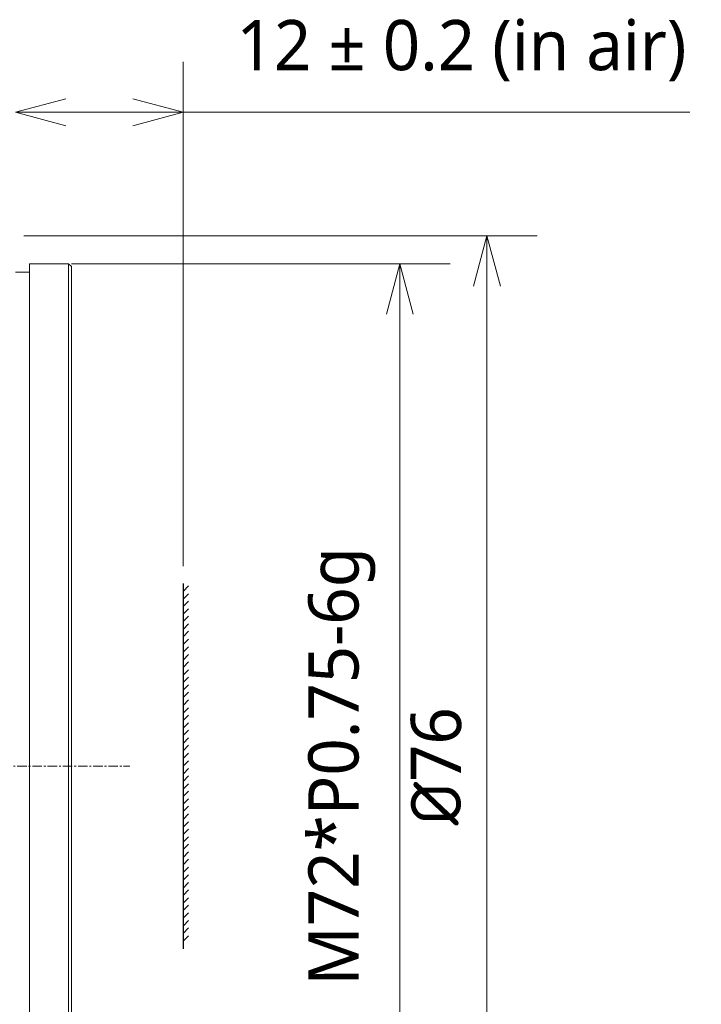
# Model space of a CAD drawing. Header units: millimetres. Extents: x 4263 to 4548, y 46 to 177.
# Tile 17 of 18: x 4369 to 4418, y 92 to 163. Entities that reach past the tile are written whole.
import ezdxf

# ---------------------------------------------------------------- set-up
doc = ezdxf.new("R2010")
doc.units = ezdxf.units.MM
doc.linetypes.add('CENTER', pattern=[50.8, 31.75, -6.35, 6.35, -6.35])
doc.layers.add('0 @ 1', color=7, linetype='Continuous')
doc.layers.add('3', color=7, linetype='Continuous', true_color=0xffffff)
doc.layers.add('5', color=7, linetype='Continuous', true_color=0xffffff)
doc.styles.get("Standard").update_dxf_attribs({"font": 'Roboto-Regular.ttf'})

# ---------------------------------------------------------------- blocks, each defined once
blk = doc.blocks.new('_Open30')
at = {"color": 0, "linetype": 'ByBlock', "lineweight": -2}
for p, q in [((-1, 0.268), (0, 0)), ((0, 0), (-1, -0.268)), ((0, 0), (-1, 0))]:
    blk.add_line(p, q, dxfattribs=at)

msp = doc.modelspace()

# ---------------------------------------------------------------- linework, layer by layer
at = {"lineweight": 18}
for p, q in [((4381.196, 123.752), (4381.196, 159.876)), ((4372.799, 156.276), (4377.596, 156.276)), ((4381.196, 156.276), (4417.493, 156.276)), ((4369.794, 147.416), (4406.568, 147.416)), ((4373.199, 145.416), (4400.329, 145.416)), ((4402.968, 75.016), (4402.968, 143.816)), ((4396.729, 141.816), (4396.729, 77.016)), ((4381.196, 121.948), (4381.584, 122.335)), ((4381.196, 121.392), (4381.584, 121.779)), ((4381.196, 120.868), (4381.584, 121.256)), ((4381.196, 120.312), (4381.584, 120.699)), ((4381.196, 119.781), (4381.584, 120.169)), ((4381.196, 119.225), (4381.584, 119.612)), ((4381.196, 118.701), (4381.584, 119.089)), ((4381.196, 118.145), (4381.584, 118.533)), ((4381.196, 117.584), (4381.584, 117.971)), ((4381.196, 117.027), (4381.584, 117.415)), ((4381.196, 116.504), (4381.584, 116.891)), ((4381.196, 115.948), (4381.584, 116.335)), ((4381.196, 115.417), (4381.584, 115.804)), ((4381.196, 114.861), (4381.584, 115.248)), ((4381.196, 114.337), (4381.584, 114.725)), ((4381.196, 113.781), (4381.584, 114.168)), ((4381.196, 113.225), (4381.584, 113.612)), ((4381.196, 112.701), (4381.584, 113.089)), ((4381.196, 112.145), (4381.584, 112.532)), ((4381.196, 111.614), (4381.584, 112.002)), ((4381.196, 111.058), (4381.584, 111.445)), ((4381.196, 110.534), (4381.584, 110.922)), ((4381.196, 109.978), (4381.584, 110.366)), ((4381.196, 109.417), (4381.584, 109.804)), ((4381.196, 108.86), (4381.584, 109.248)), ((4381.196, 108.337), (4381.584, 108.724)), ((4381.196, 107.781), (4381.584, 108.168)), ((4381.196, 107.25), (4381.584, 107.637)), ((4381.196, 106.694), (4381.584, 107.081)), ((4381.196, 106.17), (4381.584, 106.558)), ((4381.196, 105.614), (4381.584, 106.001)), ((4381.196, 105.058), (4381.584, 105.445)), ((4381.196, 104.534), (4381.584, 104.922)), ((4381.196, 103.978), (4381.584, 104.365)), ((4381.196, 103.447), (4381.584, 103.835)), ((4381.196, 102.891), (4381.584, 103.278)), ((4381.196, 102.367), (4381.584, 102.755)), ((4381.196, 101.811), (4381.584, 102.199)), ((4381.196, 101.25), (4381.584, 101.637)), ((4381.196, 100.693), (4381.584, 101.081)), ((4381.196, 100.17), (4381.584, 100.557)), ((4381.196, 99.614), (4381.584, 100.001)), ((4381.196, 99.083), (4381.584, 99.47)), ((4381.196, 98.527), (4381.584, 98.914)), ((4381.196, 97.97), (4381.584, 98.358)), ((4381.196, 97.447), (4381.584, 97.834)), ((4381.196, 96.891), (4381.584, 97.278))]:
    msp.add_line(p, q, dxfattribs=at)
at = {"linetype": 'Continuous'}
msp.add_line((4381.196, 122.502), (4381.196, 96.33), dxfattribs=at)
at = {"layer": '3', "linetype": 'Continuous', "lineweight": 18}
for p, q in [((4370.199, 145.416), (4370.199, 73.416)), ((4372.999, 145.416), (4370.199, 145.416)), ((4373.199, 145.216), (4372.999, 145.416)), ((4372.999, 145.416), (4372.999, 73.416)), ((4370.199, 144.816), (4369.199, 144.816)), ((4373.199, 145.216), (4373.199, 73.616))]:
    msp.add_line(p, q, dxfattribs=at)
at = {"layer": '5', "linetype": 'CENTER', "lineweight": 18, "ltscale": 0.021435}
msp.add_line((4281.119, 109.416), (4377.381, 109.416), dxfattribs=at)

# ---------------------------------------------------------------- block references
at = {"lineweight": 18, "xscale": 3.6, "yscale": 3.6, "zscale": 3.6}
for p, rotation in [((4369.199, 156.276), 180), ((4402.968, 147.416), 90), ((4396.729, 145.416), 90)]:
    msp.add_blockref('_Open30', p, dxfattribs=dict(at, rotation=rotation))
msp.add_blockref('_Open30', (4381.196, 156.276), dxfattribs=at)

# ---------------------------------------------------------------- texts
at = {"lineweight": 18, "char_height": 3.6, "attachment_point": 5, "rotation": 90}
for s, insert in [('\\A1;M72*P0.75-6g', (4392.578, 109.416)), ('\\A1;{{\\fISOCPEUR|b0|i0|c0|p34;%%C}76}', (4399.342, 109.416))]:
    msp.add_mtext(s, dxfattribs=dict(at, insert=insert))
at = {"layer": '0 @ 1', "lineweight": 18, "insert": (4401.144, 160.688), "char_height": 3.6, "attachment_point": 5}
msp.add_mtext('\\A1;12 %%p 0.2 (in air)', dxfattribs=at)

doc.saveas('drawing.dxf')
